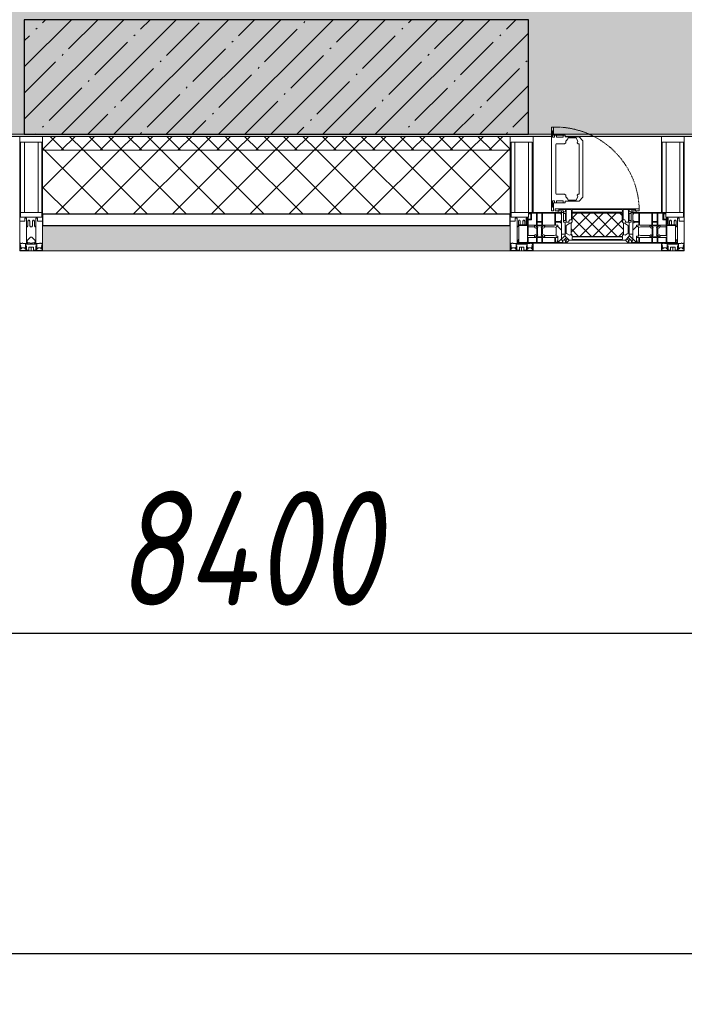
# Model space of a CAD drawing. Header units: millimetres. Extents: x -26888115 to 7466299, y -86687 to 22081.
# Tile 17 of 208: x 48018 to 49468, y -51379 to -49229. Entities that reach past the tile are written whole.
import ezdxf

# ---------------------------------------------------------------- set-up
doc = ezdxf.new("R2010")
doc.units = ezdxf.units.MM
doc.linetypes.add('-D1-02х01', pattern=[3, 2, -1])
doc.layers.get('Defpoints').update_dxf_attribs({"color": 31})
for name, color, linetype, lineweight in [('_0', 7, 'Continuous', 13), ('A-200-M_WALL', 7, 'Continuous', 5), ('A-200-M_WALL_PAT', 7, 'Continuous', 5), ('A-214-M_CURT_WALL', 7, 'Continuous', 5), ('A-215-M_CURT_PANEL', 7, 'Continuous', 5), ('A-230-M_FLOOR', 7, 'Continuous', 5), ('A-314-M_WINDOW', 7, 'Continuous', 5), ('S-280-M_COLUMN', 7, 'Continuous', 5), ('Z-060-M_DETAIL', 7, 'Continuous', 5), ('Оси', 7, 'Continuous', 5)]:
    doc.layers.add(name, color=color, linetype=linetype, lineweight=lineweight)
doc.styles.add('fl_iso paper', font='isocpeur.ttf', dxfattribs={"width": 0.8, "oblique": 10})
doc.dimstyles.new('In tre 1_100', dxfattribs={"dimscale": 100, "dimtxt": 2.5, "dimasz": 2, "dimexe": 1, "dimexo": 0.7, "dimgap": 0.6, "dimtad": 1, "dimdec": 0, "dimrnd": 5, "dimzin": 0, "dimdsep": 46, "dimtxsty": 'fl_iso paper', "dimblk": 'ARCHTICK', "dimcen": 0, "dimdle": 1, "dimadec": 0, "dimazin": 0, "dimtfac": 1, "dimtdec": 0, "dimtofl": 0, "dimtmove": 1, "dimatfit": 3, "dimldrblk": 'DOT', "dimfxl": 40, "dimtfillclr": 256, "dimtolj": 1, "dimtzin": 0, "dimarcsym": 1})

# ---------------------------------------------------------------- blocks, each defined once
blk = doc.blocks.new('_ArchTick')
at = {"color": 0, "linetype": 'ByBlock', "lineweight": 9, "const_width": 0.15}
blk.add_lwpolyline([(-0.5, -0.5), (0.5, 0.5)], dxfattribs=at)
blk = doc.blocks.new('*D257')
at = {"layer": 'Defpoints', "color": 0, "transparency": 16777216}
for p in [(35918, -51162.7), (73118, -51162.7), (73118, -51268.8)]:
    blk.add_point(p, dxfattribs=at)
at = {"layer": 'Оси', "color": 0, "lineweight": -2, "transparency": 16777216}
for p, q in [((35918, -51232.7), (35918, -51368.8)), ((73118, -51232.7), (73118, -51368.8)), ((35818, -51268.8), (73218, -51268.8))]:
    blk.add_line(p, q, dxfattribs=at)
at = {"layer": 'Оси', "color": 0, "lineweight": -2, "transparency": 16777216, "xscale": 200, "yscale": 200, "zscale": 200, "rotation": 180}
blk.add_blockref('_ArchTick', (35918, -51268.8), dxfattribs=at)
at = {"layer": 'Оси', "color": 0, "lineweight": -2, "transparency": 16777216, "xscale": 200, "yscale": 200, "zscale": 200}
blk.add_blockref('_ArchTick', (73118, -51268.8), dxfattribs=at)
at = {"layer": 'Оси', "color": 0, "transparency": 16777216, "insert": (54518, -51083.8), "char_height": 250, "attachment_point": 5, "style": 'fl_iso paper'}
blk.add_mtext('\\A1;37200', dxfattribs=at)
blk = doc.blocks.new('_DOT')
at = {"color": 0, "linetype": 'ByBlock'}
blk.add_line((-0.5, 0), (-1, 0), dxfattribs=at)
at = {"color": 0, "linetype": 'ByBlock', "const_width": 0.5}
blk.add_lwpolyline([(-0.25, 0, 1), (0.25, 0, 1)], format="xyb", close=True, dxfattribs=at)
blk = doc.blocks.new('*D260')
at = {"layer": 'Defpoints', "color": 0, "transparency": 16777216}
for p in [(44318, -50462.7), (52718, -50568.8), (52718, -51268.8)]:
    blk.add_point(p, dxfattribs=at)
at = {"layer": 'Оси', "color": 0, "lineweight": -2, "transparency": 16777216}
for p, q in [((52718, -51198.8), (52718, -50468.8)), ((44318, -50532.7), (44318, -50668.8)), ((44218, -50568.8), (52818, -50568.8))]:
    blk.add_line(p, q, dxfattribs=at)
at = {"layer": 'Оси', "color": 0, "lineweight": -2, "transparency": 16777216, "xscale": 200, "yscale": 200, "zscale": 200, "rotation": 180}
blk.add_blockref('_ArchTick', (44318, -50568.8), dxfattribs=at)
at = {"layer": 'Оси', "color": 0, "lineweight": -2, "transparency": 16777216, "xscale": 200, "yscale": 200, "zscale": 200}
blk.add_blockref('_ArchTick', (52718, -50568.8), dxfattribs=at)
at = {"layer": 'Оси', "color": 0, "transparency": 16777216, "insert": (48518, -50383.8), "char_height": 250, "attachment_point": 5, "style": 'fl_iso paper'}
blk.add_mtext('\\A1;8400', dxfattribs=at)
blk = doc.blocks.new('A_PAN_Створка - 383мм-4633665-50_AS_Plan_33_Пентхаус')
at = {"layer": 'A-314-M_WINDOW', "linetype": '-D1-02х01'}
blk.add_arc((91.4, -87.5), 183, 244.0254, 247.6265, dxfattribs=at)
blk = doc.blocks.new('A_PAN_Створка - 383мм-V24-50_AS_Plan_33_Пентхаус')
at = {"layer": 'A-215-M_CURT_PANEL'}
h = blk.add_hatch(dxfattribs=at)
h.set_pattern_fill('FP_15', color=256, style=0, pattern_type=2)
h.set_pattern_definition([(225, (13100, -754.981), (14.142136, -14.142136), []), (315, (13100, -754.981), (14.142136, 14.142136), [])])
h.paths.add_polyline_path([(-12.5, -31.8), (-54.5, -31.8), (-54.9, -34.1), (-57.2, -36.4), (-57.2, -60.8), (-54.6, -63.4), (-53.6, -82.7), (54.6, -81.8), (54.6, -63.4), (57.2, -60.8), (57.2, -36.4), (54.9, -34.1), (54.5, -31.8)])
at = {"layer": 'A-314-M_WINDOW'}
for p, q in [((-67.9, -17), (-171, -17)), ((-171, -17), (-171, -57)), ((-171, -18.5), (-153.5, -18.5)), ((-153.5, -18.5), (-152, -20)), ((-152, -20), (-152, -73.5)), ((-150.5, -17), (-150.5, -29.4)), ((-132.4, -18.6), (-150.5, -18.6)), ((-132.4, -29.4), (-132.4, -18.6)), ((-131, -18.2), (-131, -29.5)), ((-120.8, -18.2), (-131, -18.2)), ((-120.8, -18.2), (-120.8, -29.5)), ((-119.3, -18.6), (-92.5, -18.6)), ((-119.3, -29.4), (-119.3, -18.6)), ((-92.5, -18.6), (-92.5, -29.4)), ((-90.8, -18.5), (-90.8, -29.4)), ((-87.3, -18.5), (-90.8, -18.5)), ((-87.3, -20.4), (-87.3, -18.5)), ((-87.3, -20.4), (-87.3, -21.9)), ((-84.8, -20.4), (-87.3, -20.4)), ((-85.9, -18.2), (-85.9, -20.4)), ((-75.9, -18.2), (-85.9, -18.2)), ((-83.4, -20.4), (-84.8, -20.4)), ((-70, -33.8), (-83.4, -20.4)), ((-75.9, -21.5), (-75.9, -18.2)), ((-74.9, -17.9), (-74.9, -21.5)), ((-68.9, -17.9), (-74.9, -17.9)), ((-68.9, -21.5), (-68.9, -17.9)), ((67.9, -17), (-67.9, -17)), ((-61.4, -23.5), (-67.9, -17)), ((-67.9, -17), (-67.9, -23.5)), ((-67.9, -17), (67.9, -17)), ((67.9, -17), (61.4, -23.5)), ((67.9, -23.5), (67.9, -17)), ((171, -17), (67.9, -17)), ((68.9, -17.9), (74.9, -17.9)), ((68.9, -21.5), (68.9, -17.9)), ((70, -33.8), (83.4, -20.4)), ((74.9, -17.9), (74.9, -21.5)), ((75.9, -18.2), (85.9, -18.2)), ((75.9, -21.5), (75.9, -18.2)), ((83.4, -20.4), (84.8, -20.4)), ((84.8, -20.4), (87.3, -20.4)), ((85.9, -18.2), (85.9, -20.4)), ((87.3, -18.5), (90.8, -18.5)), ((87.3, -20.4), (87.3, -18.5)), ((87.3, -20.4), (87.3, -21.9)), ((90.8, -18.5), (90.8, -29.4)), ((92.5, -18.6), (92.5, -29.4)), ((119.3, -18.6), (92.5, -18.6)), ((119.3, -29.4), (119.3, -18.6)), ((120.8, -18.2), (120.8, -29.5)), ((120.8, -18.2), (131, -18.2)), ((131, -18.2), (131, -29.5)), ((132.4, -18.6), (150.5, -18.6)), ((132.4, -29.4), (132.4, -18.6)), ((150.5, -17), (150.5, -29.4)), ((153.5, -18.5), (152, -20)), ((152, -20), (152, -73.5)), ((171, -18.5), (153.5, -18.5)), ((171, -57), (171, -17)), ((-150.5, -29.4), (-132.4, -29.4)), ((-150.5, -33.6), (-150.5, -68)), ((-136.3, -33.6), (-150.5, -33.6)), ((-137.2, -31), (-135.8, -35)), ((-132.5, -31), (-137.2, -31)), ((-132.1, -36.8), (-135.8, -35)), ((-132.5, -31.9), (-133.4, -33.7)), ((-133.4, -33.7), (-130.1, -35.3)), ((-132.5, -31.9), (-132.5, -31)), ((-132.1, -49), (-132.1, -36.8)), ((-131, -29.5), (-120.8, -29.5)), ((-131, -30.9), (-131, -33)), ((-120.8, -30.9), (-131, -30.9)), ((-129.4, -34.6), (-131, -33)), ((-130.1, -35.3), (-129.4, -34.6)), ((-130.1, -35.3), (-130.1, -50.4)), ((-122.4, -34.6), (-120.8, -33)), ((-121.7, -35.3), (-122.4, -34.6)), ((-118.4, -33.7), (-121.7, -35.3)), ((-121.7, -35.3), (-121.7, -50.4)), ((-120.8, -30.9), (-120.8, -33)), ((-119.7, -36.8), (-115.9, -35)), ((-119.7, -49), (-119.7, -36.8)), ((-92.5, -29.4), (-119.3, -29.4)), ((-119.3, -31), (-114.6, -31)), ((-119.3, -31.9), (-119.3, -31)), ((-119.3, -31.9), (-118.4, -33.7)), ((-114.6, -31), (-115.9, -35)), ((-94.1, -33.5), (-115.4, -33.5)), ((-89.9, -35.1), (-94.1, -33.5)), ((-90.8, -29.4), (-85.9, -29.4)), ((-89.9, -32.5), (-89.9, -35.1)), ((-85.9, -32.5), (-89.9, -32.5)), ((-89.9, -35.1), (-89.9, -50.9)), ((-87.3, -21.9), (-85.9, -21.9)), ((-85.9, -21.9), (-85.9, -29.4)), ((-85.9, -29.4), (-85.9, -32.5)), ((-78, -84), (-78, -23.5)), ((-78, -23.5), (-67.9, -23.5)), ((-78, -36.8), (-70, -36.8)), ((-78, -45.6), (-78, -36.8)), ((-75.9, -21.5), (-75.9, -23.5)), ((-74.9, -21.5), (-75.9, -21.5)), ((-75.9, -23.5), (-73, -23.5)), ((-67.2, -29.3), (-73, -23.5)), ((-61.4, -23.5), (-70, -32.1)), ((-70, -32.1), (-70, -62.5)), ((-70, -36.8), (-70, -33.8)), ((-67.9, -21.5), (-68.9, -21.5)), ((-67.9, -21.5), (-67.9, -23.5)), ((-67.9, -23.5), (-64.6, -26.8)), ((-67.9, -23.5), (-64.6, -26.8)), ((-64.6, -26.8), (-67.2, -29.3)), ((-64.6, -26.8), (-61.4, -23.5)), ((61.4, -23.5), (-61.4, -23.5)), ((70, -32.1), (61.4, -23.5)), ((61.4, -23.5), (64.6, -26.8)), ((67.9, -23.5), (64.6, -26.8)), ((64.6, -26.8), (67.9, -23.5)), ((64.6, -26.8), (67.2, -29.3)), ((67.2, -29.3), (73, -23.5)), ((67.9, -21.5), (67.9, -23.5)), ((67.9, -21.5), (68.9, -21.5)), ((67.9, -23.5), (78, -23.5)), ((70, -62.5), (70, -32.1)), ((70, -36.8), (70, -33.8)), ((78, -36.8), (70, -36.8)), ((75.9, -23.5), (73, -23.5)), ((74.9, -21.5), (75.9, -21.5)), ((75.9, -21.5), (75.9, -23.5)), ((78, -23.5), (78, -84)), ((78, -45.6), (78, -36.8)), ((85.9, -21.9), (85.9, -29.4)), ((87.3, -21.9), (85.9, -21.9)), ((85.9, -29.4), (85.9, -32.5)), ((90.8, -29.4), (85.9, -29.4)), ((85.9, -32.5), (89.9, -32.5)), ((89.9, -32.5), (89.9, -35.1)), ((89.9, -35.1), (94.1, -33.5)), ((89.9, -35.1), (89.9, -50.9)), ((92.5, -29.4), (119.3, -29.4)), ((94.1, -33.5), (115.4, -33.5)), ((114.6, -31), (115.9, -35)), ((119.3, -31), (114.6, -31)), ((119.7, -36.8), (115.9, -35)), ((119.3, -31.9), (118.4, -33.7)), ((118.4, -33.7), (121.7, -35.3)), ((119.3, -31.9), (119.3, -31)), ((119.7, -49), (119.7, -36.8)), ((131, -29.5), (120.8, -29.5)), ((120.8, -30.9), (120.8, -33)), ((120.8, -30.9), (131, -30.9)), ((122.4, -34.6), (120.8, -33)), ((121.7, -35.3), (122.4, -34.6)), ((121.7, -35.3), (121.7, -50.4)), ((129.4, -34.6), (131, -33)), ((130.1, -35.3), (129.4, -34.6)), ((133.4, -33.7), (130.1, -35.3)), ((130.1, -35.3), (130.1, -50.4)), ((131, -30.9), (131, -33)), ((132.1, -36.8), (135.8, -35)), ((132.1, -49), (132.1, -36.8)), ((150.5, -29.4), (132.4, -29.4)), ((132.5, -31), (137.2, -31)), ((132.5, -31.9), (132.5, -31)), ((132.5, -31.9), (133.4, -33.7)), ((137.2, -31), (135.8, -35)), ((136.3, -33.6), (150.5, -33.6)), ((150.5, -33.6), (150.5, -68)), ((-171, -55.5), (-152, -55.5)), ((-171, -57), (-156, -57)), ((-153, -60), (-153, -73.5)), ((-136.4, -52.4), (-150.5, -52.4)), ((-150.5, -56.6), (-132.4, -56.6)), ((-137.2, -54.8), (-135.8, -50.8)), ((-132.5, -54.8), (-137.2, -54.8)), ((-132.1, -49), (-135.8, -50.8)), ((-133.4, -52), (-130.1, -50.4)), ((-132.5, -53.8), (-133.4, -52)), ((-132.5, -53.8), (-132.5, -54.8)), ((-132.4, -56.6), (-132.4, -82.5)), ((-129.4, -51.1), (-131, -52.7)), ((-131, -55.1), (-131, -52.7)), ((-120.8, -55.1), (-131, -55.1)), ((-131, -56.5), (-131, -62.6)), ((-131, -56.5), (-120.8, -56.5)), ((-120.8, -62.6), (-131, -62.6)), ((-130.1, -50.4), (-129.4, -51.1)), ((-121.7, -50.4), (-122.4, -51.1)), ((-122.4, -51.1), (-120.8, -52.7)), ((-118.4, -52), (-121.7, -50.4)), ((-120.8, -55.1), (-120.8, -52.7)), ((-120.8, -56.5), (-120.8, -62.6)), ((-119.7, -49), (-115.9, -50.8)), ((-119.3, -53.8), (-118.4, -52)), ((-119.3, -53.8), (-119.3, -54.8)), ((-119.3, -54.8), (-114.6, -54.8)), ((-119.3, -56.6), (-119.3, -82.5)), ((-92.5, -56.6), (-119.3, -56.6)), ((-114.6, -54.8), (-115.9, -50.8)), ((-94.1, -52.5), (-115.3, -52.5)), ((-89.9, -50.9), (-94.1, -52.5)), ((-92.5, -56.6), (-92.5, -82.5)), ((-90.8, -56.6), (-85.9, -56.6)), ((-90.8, -62.7), (-90.8, -56.6)), ((-80.4, -62.7), (-90.8, -62.7)), ((-89.9, -52.2), (-89.9, -50.9)), ((-89.9, -52.2), (-88.6, -53.5)), ((-85.9, -53.5), (-88.6, -53.5)), ((-85.9, -53.5), (-78, -45.6)), ((-85.9, -56.6), (-85.9, -53.5)), ((-80.4, -61.1), (-80.4, -62.7)), ((-78, -61.1), (-80.4, -61.1)), ((-78, -66.1), (-78, -61.1)), ((-70, -62.5), (-73.9, -62.5)), ((-73.9, -62.5), (-73.9, -87.5)), ((73.9, -62.5), (70, -62.5)), ((73.9, -87.5), (73.9, -62.5)), ((85.9, -53.5), (78, -45.6)), ((78, -61.1), (80.4, -61.1)), ((78, -66.1), (78, -61.1)), ((80.4, -61.1), (80.4, -62.7)), ((80.4, -62.7), (90.8, -62.7)), ((85.9, -53.5), (88.6, -53.5)), ((85.9, -56.6), (85.9, -53.5)), ((90.8, -56.6), (85.9, -56.6)), ((89.9, -52.2), (88.6, -53.5)), ((89.9, -50.9), (94.1, -52.5)), ((89.9, -52.2), (89.9, -50.9)), ((90.8, -62.7), (90.8, -56.6)), ((92.5, -56.6), (119.3, -56.6)), ((92.5, -56.6), (92.5, -82.5)), ((94.1, -52.5), (115.3, -52.5)), ((114.6, -54.8), (115.9, -50.8)), ((119.3, -54.8), (114.6, -54.8)), ((119.7, -49), (115.9, -50.8)), ((118.4, -52), (121.7, -50.4)), ((119.3, -53.8), (118.4, -52)), ((119.3, -53.8), (119.3, -54.8)), ((119.3, -56.6), (119.3, -82.5)), ((122.4, -51.1), (120.8, -52.7)), ((120.8, -55.1), (120.8, -52.7)), ((120.8, -55.1), (131, -55.1)), ((120.8, -56.5), (120.8, -62.6)), ((131, -56.5), (120.8, -56.5)), ((120.8, -62.6), (131, -62.6)), ((121.7, -50.4), (122.4, -51.1)), ((130.1, -50.4), (129.4, -51.1)), ((129.4, -51.1), (131, -52.7)), ((133.4, -52), (130.1, -50.4)), ((131, -55.1), (131, -52.7)), ((131, -56.5), (131, -62.6)), ((132.1, -49), (135.8, -50.8)), ((150.5, -56.6), (132.4, -56.6)), ((132.4, -56.6), (132.4, -82.5)), ((132.5, -53.8), (133.4, -52)), ((132.5, -53.8), (132.5, -54.8)), ((132.5, -54.8), (137.2, -54.8)), ((137.2, -54.8), (135.8, -50.8)), ((136.4, -52.4), (150.5, -52.4)), ((171, -55.5), (152, -55.5)), ((153, -73.5), (153, -60)), ((156, -57), (171, -57)), ((-153, -73.5), (-150, -73.5)), ((-150.5, -68), (-143.5, -68)), ((-150.5, -69.5), (-150.5, -73.5)), ((-145, -69.5), (-150.5, -69.5)), ((-150, -73.5), (-150, -84)), ((-150, -84), (-78, -84)), ((-148.5, -81), (-148.5, -82.5)), ((-143.5, -81), (-148.5, -81)), ((-148.5, -82.5), (-132.4, -82.5)), ((-145, -69.5), (-145, -79.5)), ((-143.5, -68), (-143.5, -81)), ((-131, -64.6), (-120.8, -64.6)), ((-131, -82.5), (-131, -64.6)), ((-131, -82.5), (-120.8, -82.5)), ((-120.8, -82.5), (-120.8, -64.6)), ((-119.3, -82.5), (-92.5, -82.5)), ((-90.8, -64.6), (-90.8, -82.5)), ((-80.1, -64.6), (-90.8, -64.6)), ((-90.8, -82.5), (-79.5, -82.5)), ((-78, -84), (-85, -84)), ((-85, -84), (-85, -87.5)), ((-80.1, -66.1), (-80.1, -64.6)), ((-78, -66.1), (-80.1, -66.1)), ((-79.5, -80.6), (-78, -80.6)), ((-79.5, -82.5), (-79.5, -80.6)), ((-78, -87.5), (-78, -84)), ((-78, -84), (-73.9, -84)), ((73.9, -84), (78, -84)), ((78, -66.1), (80.1, -66.1)), ((79.5, -80.6), (78, -80.6)), ((78, -87.5), (78, -84)), ((78, -84), (85, -84)), ((78, -84), (150, -84)), ((79.5, -82.5), (79.5, -80.6)), ((90.8, -82.5), (79.5, -82.5)), ((80.1, -64.6), (90.8, -64.6)), ((80.1, -66.1), (80.1, -64.6)), ((85, -84), (85, -87.5)), ((90.8, -64.6), (90.8, -82.5)), ((119.3, -82.5), (92.5, -82.5)), ((120.8, -82.5), (120.8, -64.6)), ((131, -64.6), (120.8, -64.6)), ((131, -82.5), (120.8, -82.5)), ((131, -82.5), (131, -64.6)), ((148.5, -82.5), (132.4, -82.5)), ((143.5, -68), (143.5, -81)), ((150.5, -68), (143.5, -68)), ((143.5, -81), (148.5, -81)), ((145, -69.5), (150.5, -69.5)), ((145, -69.5), (145, -79.5)), ((148.5, -81), (148.5, -82.5)), ((150, -84), (150, -73.5)), ((150, -73.5), (153, -73.5)), ((150.5, -69.5), (150.5, -73.5)), ((-73.9, -87.5), (-91.5, -87.5)), ((-91.5, -87.5), (-91.5, -92)), ((-91.5, -92), (91.5, -92)), ((-85, -87.5), (-78, -87.5)), ((91.5, -87.5), (73.9, -87.5)), ((85, -87.5), (78, -87.5)), ((91.5, -92), (91.5, -87.5))]:
    blk.add_line(p, q, dxfattribs=at)
for centre, start, end in [((-156, -60), 0, 90), ((156, -60), 90, 180)]:
    blk.add_arc(centre, 3, start, end, dxfattribs=at)
at = {"layer": 'A-314-M_WINDOW', "linetype": '-D1-02х01'}
blk.add_arc((91.4, -87.5), 183, 181.4091, 271.1445, dxfattribs=at)
at = {"layer": 'Z-060-M_DETAIL'}
for p, q in [((-70, -32.1), (-61.4, -23.5)), ((-70, -62.5), (-70, -32.1)), ((-67.8, -38.3), (-65.7, -37.4)), ((-67.8, -55.7), (-67.8, -38.3)), ((-65.7, -37.4), (-60.8, -34.7)), ((61.4, -23.5), (-61.4, -23.5)), ((-60.8, -34.7), (-57.3, -35.9)), ((-55.2, -33.8), (-57.3, -35.9)), ((-54.9, -34.1), (-57.2, -36.4)), ((-57.2, -36.4), (-57.2, -60.8)), ((-55.2, -33.8), (-54.8, -31.5)), ((-54.9, -25.8), (-53.9, -24.8)), ((-54.9, -29.5), (-54.9, -25.8)), ((-53.9, -30.5), (-54.9, -29.5)), ((-54.5, -31.8), (-54.9, -34.1)), ((0, -31.5), (-54.8, -31.5)), ((54.5, -31.8), (-54.5, -31.8)), ((-53.9, -24.8), (53.9, -24.8)), ((53.9, -30.5), (-53.9, -30.5)), ((0, -31.5), (54.8, -31.5)), ((54.9, -25.8), (53.9, -24.8)), ((53.9, -30.5), (54.9, -29.5)), ((54.9, -34.1), (54.5, -31.8)), ((55.2, -33.8), (54.8, -31.5)), ((54.9, -29.5), (54.9, -25.8)), ((57.2, -36.4), (54.9, -34.1)), ((55.2, -33.8), (57.3, -35.9)), ((57.2, -60.8), (57.2, -36.4)), ((60.8, -34.7), (57.3, -35.9)), ((65.7, -37.4), (60.8, -34.7)), ((70, -32.1), (61.4, -23.5)), ((67.8, -38.3), (65.7, -37.4)), ((67.8, -55.7), (67.8, -38.3)), ((70, -62.5), (70, -32.1)), ((-73.9, -62.5), (-70, -62.5)), ((-73.9, -87.5), (-73.9, -62.5)), ((-61.7, -62.5), (-67.9, -62.5)), ((-67.9, -62.5), (-67.9, -89.3)), ((-66, -56.5), (-67.8, -55.7)), ((-66, -56.5), (-62, -59.1)), ((-62, -59.1), (-60.7, -61)), ((-61.7, -64.9), (-61.7, -62.5)), ((-60.7, -61), (-57.4, -61)), ((-57.4, -61), (-54.9, -63.5)), ((-57.2, -60.8), (-54.6, -63.4)), ((-54.9, -63.5), (-54.9, -81.9)), ((-54.6, -63.4), (-54.6, -81.8)), ((54.6, -63.4), (57.2, -60.8)), ((54.6, -81.8), (54.6, -63.4)), ((57.4, -61), (54.9, -63.5)), ((54.9, -63.5), (54.9, -81.9)), ((60.7, -61), (57.4, -61)), ((62, -59.1), (60.7, -61)), ((61.7, -62.5), (67.9, -62.5)), ((61.7, -64.9), (61.7, -62.5)), ((66, -56.5), (62, -59.1)), ((66, -56.5), (67.8, -55.7)), ((67.9, -62.5), (67.9, -89.3)), ((73.9, -62.5), (70, -62.5)), ((73.9, -87.5), (73.9, -62.5)), ((-69.4, -66.5), (-73.9, -66.5)), ((-73.9, -81.5), (-69.4, -81.5)), ((-69.4, -85.5), (-73.9, -85.5)), ((-69.4, -81.5), (-69.4, -66.5)), ((-69.4, -90.3), (-69.4, -85.5)), ((-60.1, -67.7), (-61.7, -64.9)), ((-56.4, -67.7), (-60.1, -67.7)), ((-56.4, -89.4), (-56.4, -67.7)), ((-54.9, -81.9), (-53.8, -83)), ((-54.9, -85.6), (-53.9, -84.6)), ((-54.9, -89.3), (-54.9, -85.6)), ((-54.6, -81.8), (-53.6, -82.7)), ((-53.9, -84.6), (53.9, -84.6)), ((53.8, -83), (-53.8, -83)), ((-53.6, -82.7), (53.6, -82.7)), ((53.6, -82.7), (54.6, -81.8)), ((54.9, -81.9), (53.8, -83)), ((54.9, -85.6), (53.9, -84.6)), ((54.9, -89.3), (54.9, -85.6)), ((56.4, -67.7), (60.1, -67.7)), ((56.4, -89.4), (56.4, -67.7)), ((60.1, -67.7), (61.7, -64.9)), ((69.4, -66.5), (73.9, -66.5)), ((69.4, -81.5), (69.4, -66.5)), ((73.9, -81.5), (69.4, -81.5)), ((69.4, -85.5), (73.9, -85.5)), ((69.4, -90.3), (69.4, -85.5)), ((-91.5, -87.5), (-73.9, -87.5)), ((-91.5, -92), (-91.5, -87.5)), ((-91.5, -92), (91.5, -92)), ((-83.4, -90.3), (-83.4, -87.5)), ((-83.4, -90.3), (-69.4, -90.3)), ((-67.9, -89.3), (-66.9, -90.3)), ((-66.9, -90.3), (-57.4, -90.3)), ((-57.4, -90.3), (-56.4, -89.4)), ((-53.9, -90.3), (-54.9, -89.3)), ((53.9, -90.3), (-53.9, -90.3)), ((53.9, -90.3), (54.9, -89.3)), ((57.4, -90.3), (56.4, -89.4)), ((66.9, -90.3), (57.4, -90.3)), ((67.9, -89.3), (66.9, -90.3)), ((83.4, -90.3), (69.4, -90.3)), ((91.5, -87.5), (73.9, -87.5)), ((83.4, -90.3), (83.4, -87.5)), ((91.5, -92), (91.5, -87.5))]:
    blk.add_line(p, q, dxfattribs=at)
at = {"layer": 'Z-060-M_DETAIL', "color": 9, "true_color": 0xc8c8c8}
for p, q in [((70.1, -105.1), (70.1, -109)), ((95.1, -105.1), (70.1, -105.1)), ((74.1, -109.6), (74.1, -105.1)), ((89.1, -105.1), (89.1, -109.6)), ((93.1, -109.6), (93.1, -105.1)), ((95.1, -87.5), (95.1, -105.1)), ((99.6, -87.5), (95.1, -87.5)), ((97.9, -95.6), (95.1, -95.6)), ((97.9, -95.6), (97.9, -109.6)), ((99.6, -270.5), (99.6, -87.5)), ((39.7, -109), (31.1, -117.6)), ((31.1, -117.6), (31.1, -240.4)), ((41.4, -123.8), (39.1, -124.2)), ((39.1, -179), (39.1, -124.2)), ((70.1, -109), (39.7, -109)), ((41.4, -123.8), (43.5, -121.7)), ((45, -113.3), (42.3, -118.2)), ((42.3, -118.2), (43.5, -121.7)), ((45.9, -111.2), (45, -113.3)), ((63.3, -111.2), (45.9, -111.2)), ((64.1, -113), (63.3, -111.2)), ((64.1, -113), (66.7, -117)), ((66.7, -117), (68.6, -118.3)), ((68.6, -118.3), (68.6, -121.6)), ((68.6, -121.6), (71.1, -124.1)), ((71.1, -124.1), (89.5, -124.1)), ((89.1, -109.6), (74.1, -109.6)), ((89.5, -124.1), (90.6, -125.2)), ((90.6, -125.2), (90.6, -232.8)), ((97.9, -109.6), (93.1, -109.6)), ((39.1, -179), (39.1, -233.8)), ((41.4, -234.2), (39.1, -233.8)), ((41.4, -234.2), (43.5, -236.3)), ((42.3, -239.8), (43.5, -236.3)), ((68.6, -236.4), (71.1, -233.9)), ((68.6, -239.7), (68.6, -236.4)), ((71.1, -233.9), (89.5, -233.9)), ((89.5, -233.9), (90.6, -232.8)), ((39.7, -249), (31.1, -240.4)), ((70.1, -249), (39.7, -249)), ((45, -244.7), (42.3, -239.8)), ((45.9, -246.8), (45, -244.7)), ((63.3, -246.8), (45.9, -246.8)), ((64.1, -245), (63.3, -246.8)), ((64.1, -245), (66.7, -241)), ((66.7, -241), (68.6, -239.7)), ((70.1, -252.9), (70.1, -249)), ((95.1, -252.9), (70.1, -252.9)), ((74.1, -248.4), (74.1, -252.9)), ((89.1, -248.4), (74.1, -248.4)), ((89.1, -252.9), (89.1, -248.4)), ((93.1, -248.4), (93.1, -252.9)), ((97.9, -248.4), (93.1, -248.4)), ((95.1, -270.5), (95.1, -252.9)), ((97.9, -262.4), (97.9, -248.4)), ((97.9, -262.4), (95.1, -262.4)), ((99.6, -270.5), (95.1, -270.5))]:
    blk.add_line(p, q, dxfattribs=at)
blk = doc.blocks.new('Rectangular Mullion - 50Wx250H-2623690-50_AS_Plan_33_Пентхаус')
at = {"layer": 'Z-060-M_DETAIL'}
for p, q in [((-25, 65.2), (-25, 250)), ((-25, 250), (0, 250)), ((-23, 237.3), (0, 237.3)), ((-23, 237.3), (-23, 73.6)), ((-14.9, 84), (-14.9, 237.3)), ((25, 250), (0, 250)), ((23, 237.3), (0, 237.3)), ((14.9, 84), (14.9, 237.3)), ((23, 237.3), (23, 84)), ((25, 84), (25, 250)), ((-14, 65.2), (-25, 65.2)), ((0, 84), (-23, 84)), ((-0.5, 73.6), (-23, 73.6)), ((-14, 71.3), (-14, 65.2)), ((-10, 71.3), (-14, 71.3)), ((-10, 53), (-10, 71.3)), ((-7, 65.2), (-5.9, 67.3)), ((-7, 65.2), (-7, 54.7)), ((-4.1, 67.3), (-5.9, 67.3)), ((-4.1, 67.3), (-2.9, 65.1)), ((-2.9, 65.1), (-2.9, 57)), ((0, 84), (15, 84)), ((0.5, 73.6), (15, 73.6)), ((4.1, 67.3), (2.9, 65.1)), ((2.9, 65.1), (2.9, 57)), ((4.1, 67.3), (5.9, 67.3)), ((7, 65.2), (5.9, 67.3)), ((7, 65.2), (7, 57)), ((10, 71.3), (12, 71.3)), ((10, 57.4), (10, 71.3)), ((-8.7, 53), (-10, 53)), ((-10, 53), (-10, 17)), ((-8.7, 53), (-7, 54.7)), ((-8.5, 23), (-6, 25.5)), ((-8.5, 18.5), (-8.5, 23)), ((-23.8, 14.6), (-25, 14.2)), ((-25, 0), (-25, 14.2)), ((-22.3, 17), (-23.8, 17)), ((-23.8, 17), (-23.8, 14.6)), ((-22.5, 10.6), (-23.8, 14.6)), ((-22.5, 10.6), (-23.7, 9.9)), ((-23.7, 1.3), (-23.7, 9.9)), ((-23.7, 1.3), (-11.8, 1.3)), ((-23.2, 10.2), (-22.5, 8)), ((-22.5, 8), (-22.5, 4.5)), ((-21.3, 4.5), (-22.5, 4.5)), ((-22.3, 17), (-22.3, 16)), ((-22.3, 16), (-21.3, 16)), ((-19, 17.6), (-21.3, 16)), ((-21.3, 4.5), (-21.3, 6.5)), ((-21.3, 6.5), (-14.2, 6.5)), ((-18.4, 16.6), (-19, 17.6)), ((-7.4, 16.6), (-18.4, 16.6)), ((-14.2, 6.5), (-14.2, 4.5)), ((-13.2, 4.5), (-14.2, 4.5)), ((-13.2, 4.5), (-12.2, 7.2)), ((-12.7, 7.6), (-11.3, 11.4)), ((-12.7, 7.6), (-11.8, 6.9)), ((-12.2, 9), (-12.2, 14.8)), ((-12.2, 14.8), (0, 14.8)), ((-11.8, 1.3), (-11.8, 6.9)), ((-10.5, 11.2), (-11.3, 11.4)), ((-10.5, 1.5), (-10.5, 11.2)), ((-4.8, 1.5), (-10.5, 1.5)), ((-10, 17), (-7.5, 17)), ((-7.5, 18.5), (-8.5, 18.5)), ((-7.5, 17), (-7.5, 18.5)), ((-7.4, 18), (-7.4, 16.6)), ((-6, 18), (-7.4, 18)), ((0, 8), (-4.8, 8)), ((-4.8, 1.5), (-4.8, 8)), ((-2.6, 16.8), (0, 16.8)), ((2.6, 16.8), (0, 16.8)), ((0, 14.8), (0, 16.8)), ((0, 14.8), (0, 16.8)), ((12.2, 14.8), (0, 14.8)), ((0, 0), (0, 8)), ((0, 8), (4.8, 8)), ((0, 0), (0, 8)), ((4.8, 1.5), (4.8, 8)), ((4.8, 1.5), (10.5, 1.5)), ((7.4, 16.6), (18.4, 16.6)), ((10.5, 11.2), (11.3, 11.4)), ((10.5, 1.5), (10.5, 11.2)), ((12.7, 7.6), (11.3, 11.4)), ((12.7, 7.6), (11.8, 6.9)), ((11.8, 1.3), (11.8, 6.9)), ((23.7, 1.3), (11.8, 1.3)), ((12.2, 9), (12.2, 14.8)), ((13.2, 4.5), (12.2, 7.2)), ((13.2, 4.5), (14.2, 4.5)), ((21.3, 6.5), (14.2, 6.5)), ((14.2, 6.5), (14.2, 4.5)), ((19.9, 17), (21.3, 16)), ((22.3, 16), (21.3, 16)), ((21.3, 4.5), (21.3, 6.5)), ((21.3, 4.5), (22.5, 4.5)), ((22.3, 17), (22.3, 16)), ((22.5, 10.6), (23.8, 14.6)), ((22.5, 10.6), (23.7, 9.9)), ((23.2, 10.2), (22.5, 8)), ((22.5, 8), (22.5, 4.5)), ((23.7, 1.3), (23.7, 9.9)), ((23.8, 17), (23.8, 14.6)), ((23.8, 14.6), (25, 14.2)), ((25, 0), (25, 14.2)), ((-25, 0), (0, 0)), ((25, 0), (0, 0))]:
    blk.add_line(p, q, dxfattribs=at)
for centre, start, end in [((-0.5, 73.1), 360, 90), ((0.5, 73.1), 90, 180)]:
    blk.add_arc(centre, 0.5, start, end, dxfattribs=at)
blk = doc.blocks.new('Rectangular Mullion - R_StandardFrame_50Wx250H-4298508-50_AS_Plan_33_Пентхаус')
at = {"layer": 'A-214-M_CURT_WALL', "lineweight": 9}
for p, q in [((-25, -250), (-25, 0)), ((-25, 0), (25, 0)), ((25, 0), (25, -17)), ((25, -84), (25, -250)), ((25, -250), (-25, -250))]:
    blk.add_line(p, q, dxfattribs=at)
blk = doc.blocks.new('Rectangular Mullion - R_StandardFrame_50Wx250H-3735723-50_AS_Plan_33_Пентхаус')
at = {"layer": 'A-214-M_CURT_WALL'}
blk.add_line((21140, -505), (19490, -505), dxfattribs=at)
blk = doc.blocks.new('Rectangular Mullion - 50Wx250H-V7-50_AS_Plan_33_Пентхаус')
at = {"layer": 'Z-060-M_DETAIL'}
for p, q in [((-25, 84), (-25, 250)), ((-25, 250), (0, 250)), ((-23, 237.3), (0, 237.3)), ((-23, 237.3), (-23, 84)), ((-14.9, 84), (-14.9, 237.3)), ((25, 250), (0, 250)), ((23, 237.3), (0, 237.3)), ((14.9, 84), (14.9, 237.3)), ((23, 237.3), (23, 73.6)), ((25, 65.2), (25, 250)), ((0, 84), (-15, 84)), ((-0.5, 73.6), (-15, 73.6)), ((-10, 71.3), (-12, 71.3)), ((-10, 57.4), (-10, 71.3)), ((-7, 65.2), (-5.9, 67.3)), ((-7, 65.2), (-7, 57)), ((-4.1, 67.3), (-5.9, 67.3)), ((-4.1, 67.3), (-2.9, 65.1)), ((-2.9, 65.1), (-2.9, 57)), ((0, 84), (23, 84)), ((0.5, 73.6), (23, 73.6)), ((4.1, 67.3), (2.9, 65.1)), ((2.9, 65.1), (2.9, 57)), ((4.1, 67.3), (5.9, 67.3)), ((7, 65.2), (5.9, 67.3)), ((7, 65.2), (7, 54.7)), ((10, 71.3), (14, 71.3)), ((10, 53), (10, 71.3)), ((14, 71.3), (14, 65.2)), ((14, 65.2), (25, 65.2)), ((8.7, 53), (7, 54.7)), ((8.7, 53), (10, 53)), ((10, 53), (10, 17)), ((8.5, 23), (6, 25.5)), ((8.5, 18.5), (8.5, 23)), ((-23.8, 14.6), (-25, 14.2)), ((-25, 0), (-25, 14.2)), ((-23.8, 17), (-23.8, 14.6)), ((-22.5, 10.6), (-23.8, 14.6)), ((-22.5, 10.6), (-23.7, 9.9)), ((-23.7, 1.3), (-23.7, 9.9)), ((-23.7, 1.3), (-11.8, 1.3)), ((-23.2, 10.2), (-22.5, 8)), ((-22.5, 8), (-22.5, 4.5)), ((-21.3, 4.5), (-22.5, 4.5)), ((-22.3, 17), (-22.3, 16)), ((-22.3, 16), (-21.3, 16)), ((-19.9, 17), (-21.3, 16)), ((-21.3, 4.5), (-21.3, 6.5)), ((-21.3, 6.5), (-14.2, 6.5)), ((-7.4, 16.6), (-18.4, 16.6)), ((-14.2, 6.5), (-14.2, 4.5)), ((-13.2, 4.5), (-14.2, 4.5)), ((-13.2, 4.5), (-12.2, 7.2)), ((-12.7, 7.6), (-11.3, 11.4)), ((-12.7, 7.6), (-11.8, 6.9)), ((-12.2, 9), (-12.2, 14.8)), ((-12.2, 14.8), (0, 14.8)), ((-11.8, 1.3), (-11.8, 6.9)), ((-10.5, 11.2), (-11.3, 11.4)), ((-10.5, 1.5), (-10.5, 11.2)), ((-4.8, 1.5), (-10.5, 1.5)), ((0, 8), (-4.8, 8)), ((-4.8, 1.5), (-4.8, 8)), ((-2.6, 16.8), (0, 16.8)), ((2.6, 16.8), (0, 16.8)), ((0, 14.8), (0, 16.8)), ((0, 14.8), (0, 16.8)), ((12.2, 14.8), (0, 14.8)), ((0, 0), (0, 8)), ((0, 8), (4.8, 8)), ((0, 0), (0, 8)), ((4.8, 1.5), (4.8, 8)), ((4.8, 1.5), (10.5, 1.5)), ((6, 18), (7.4, 18)), ((7.4, 18), (7.4, 16.6)), ((7.4, 16.6), (18.4, 16.6)), ((7.5, 18.5), (8.5, 18.5)), ((7.5, 17), (7.5, 18.5)), ((10, 17), (7.5, 17)), ((10.5, 11.2), (11.3, 11.4)), ((10.5, 1.5), (10.5, 11.2)), ((12.7, 7.6), (11.3, 11.4)), ((12.7, 7.6), (11.8, 6.9)), ((11.8, 1.3), (11.8, 6.9)), ((23.7, 1.3), (11.8, 1.3)), ((12.2, 9), (12.2, 14.8)), ((13.2, 4.5), (12.2, 7.2)), ((13.2, 4.5), (14.2, 4.5)), ((21.3, 6.5), (14.2, 6.5)), ((14.2, 6.5), (14.2, 4.5)), ((18.4, 16.6), (19, 17.6)), ((19, 17.6), (21.3, 16)), ((22.3, 16), (21.3, 16)), ((21.3, 4.5), (21.3, 6.5)), ((21.3, 4.5), (22.5, 4.5)), ((22.3, 17), (22.3, 16)), ((22.3, 17), (23.8, 17)), ((22.5, 10.6), (23.8, 14.6)), ((22.5, 10.6), (23.7, 9.9)), ((23.2, 10.2), (22.5, 8)), ((22.5, 8), (22.5, 4.5)), ((23.7, 1.3), (23.7, 9.9)), ((23.8, 17), (23.8, 14.6)), ((23.8, 14.6), (25, 14.2)), ((25, 0), (25, 14.2)), ((-25, 0), (0, 0)), ((25, 0), (0, 0))]:
    blk.add_line(p, q, dxfattribs=at)
for centre, start, end in [((-0.5, 73.1), 360, 90), ((0.5, 73.1), 90, 180)]:
    blk.add_arc(centre, 0.5, start, end, dxfattribs=at)
blk = doc.blocks.new('Rectangular Mullion - R_StandardFrame_50Wx250H-V8-50_AS_Plan_33_Пентхаус')
at = {"layer": 'A-214-M_CURT_WALL', "lineweight": 9}
for p, q in [((-25, -17), (-25, 0)), ((-25, 0), (25, 0)), ((25, 0), (25, -250)), ((-25, -250), (-25, -84)), ((25, -250), (-25, -250))]:
    blk.add_line(p, q, dxfattribs=at)
blk = doc.blocks.new('Rectangular Mullion - 50Wx250H-V9-50_AS_Plan_33_Пентхаус')
at = {"layer": 'Z-060-M_DETAIL'}
for p, q in [((-25, 65.2), (-25, 250)), ((-25, 250), (0, 250)), ((-23, 237.3), (0, 237.3)), ((-23, 237.3), (-23, 73.6)), ((-14.9, 84), (-14.9, 237.3)), ((25, 250), (0, 250)), ((23, 237.3), (0, 237.3)), ((14.9, 84), (14.9, 237.3)), ((23, 237.3), (23, 73.6)), ((25, 65.2), (25, 250)), ((-14, 65.2), (-25, 65.2)), ((0, 84), (-23, 84)), ((-0.5, 73.6), (-23, 73.6)), ((-14, 71.3), (-14, 65.2)), ((-10, 71.3), (-14, 71.3)), ((-10, 53), (-10, 71.3)), ((-7, 65.2), (-5.9, 67.3)), ((-7, 65.2), (-7, 54.7)), ((-4.1, 67.3), (-5.9, 67.3)), ((-4.1, 67.3), (-2.9, 65.1)), ((-2.9, 65.1), (-2.9, 54.6)), ((0, 84), (23, 84)), ((0.5, 73.6), (23, 73.6)), ((4.1, 67.3), (2.9, 65.1)), ((2.9, 65.1), (2.9, 54.6)), ((4.1, 67.3), (5.9, 67.3)), ((7, 65.2), (5.9, 67.3)), ((7, 65.2), (7, 54.7)), ((10, 71.3), (14, 71.3)), ((10, 53), (10, 71.3)), ((14, 71.3), (14, 65.2)), ((14, 65.2), (25, 65.2)), ((-8.7, 53), (-10, 53)), ((-10, 53), (-10, 17)), ((-8.7, 53), (-7, 54.7)), ((-1.3, 53), (-2.9, 54.6)), ((0, 53), (-1.3, 53)), ((0, 53), (1.3, 53)), ((1.3, 53), (2.9, 54.6)), ((8.7, 53), (7, 54.7)), ((8.7, 53), (10, 53)), ((10, 53), (10, 17)), ((-8.5, 23), (-1.5, 30)), ((-8.5, 18.5), (-8.5, 23)), ((-1.5, 30), (0, 30)), ((1.5, 30), (0, 30)), ((8.5, 23), (1.5, 30)), ((8.5, 18.5), (8.5, 23)), ((-23.8, 14.6), (-25, 14.2)), ((-25, 0), (-25, 14.2)), ((-22.3, 17), (-23.8, 17)), ((-23.8, 17), (-23.8, 14.6)), ((-22.5, 10.6), (-23.8, 14.6)), ((-22.5, 10.6), (-23.7, 9.9)), ((-23.7, 1.3), (-23.7, 9.9)), ((-23.7, 1.3), (-11.8, 1.3)), ((-23.2, 10.2), (-22.5, 8)), ((-22.5, 8), (-22.5, 4.5)), ((-21.3, 4.5), (-22.5, 4.5)), ((-22.3, 17), (-22.3, 16)), ((-22.3, 16), (-21.3, 16)), ((-19, 17.6), (-21.3, 16)), ((-21.3, 4.5), (-21.3, 6.5)), ((-21.3, 6.5), (-14.2, 6.5)), ((-18.4, 16.6), (-19, 17.6)), ((-7.4, 16.6), (-18.4, 16.6)), ((-14.2, 6.5), (-14.2, 4.5)), ((-13.2, 4.5), (-14.2, 4.5)), ((-13.2, 4.5), (-12.2, 7.2)), ((-12.7, 7.6), (-11.3, 11.4)), ((-12.7, 7.6), (-11.8, 6.9)), ((-12.2, 9), (-12.2, 14.8)), ((-12.2, 14.8), (0, 14.8)), ((-11.8, 1.3), (-11.8, 6.9)), ((-10.5, 11.2), (-11.3, 11.4)), ((-10.5, 1.5), (-10.5, 11.2)), ((-4.8, 1.5), (-10.5, 1.5)), ((-10, 17), (-7.5, 17)), ((-7.5, 18.5), (-8.5, 18.5)), ((-7.5, 17), (-7.5, 18.5)), ((-7.4, 18), (-7.4, 16.6)), ((-2.6, 18), (-7.4, 18)), ((0, 8), (-4.8, 8)), ((-4.8, 1.5), (-4.8, 8)), ((-2.6, 18), (-2.6, 16.8)), ((-2.6, 16.8), (0, 16.8)), ((2.6, 16.8), (0, 16.8)), ((0, 14.8), (0, 16.8)), ((0, 14.8), (0, 16.8)), ((12.2, 14.8), (0, 14.8)), ((0, 0), (0, 8)), ((0, 8), (4.8, 8)), ((0, 0), (0, 8)), ((2.6, 18), (2.6, 16.8)), ((2.6, 18), (7.4, 18)), ((4.8, 1.5), (4.8, 8)), ((4.8, 1.5), (10.5, 1.5)), ((7.4, 18), (7.4, 16.6)), ((7.4, 16.6), (18.4, 16.6)), ((7.5, 18.5), (8.5, 18.5)), ((7.5, 17), (7.5, 18.5)), ((10, 17), (7.5, 17)), ((10.5, 11.2), (11.3, 11.4)), ((10.5, 1.5), (10.5, 11.2)), ((12.7, 7.6), (11.3, 11.4)), ((12.7, 7.6), (11.8, 6.9)), ((11.8, 1.3), (11.8, 6.9)), ((23.7, 1.3), (11.8, 1.3)), ((12.2, 9), (12.2, 14.8)), ((13.2, 4.5), (12.2, 7.2)), ((13.2, 4.5), (14.2, 4.5)), ((21.3, 6.5), (14.2, 6.5)), ((14.2, 6.5), (14.2, 4.5)), ((18.4, 16.6), (19, 17.6)), ((19, 17.6), (21.3, 16)), ((22.3, 16), (21.3, 16)), ((21.3, 4.5), (21.3, 6.5)), ((21.3, 4.5), (22.5, 4.5)), ((22.3, 17), (22.3, 16)), ((22.3, 17), (23.8, 17)), ((22.5, 10.6), (23.8, 14.6)), ((22.5, 10.6), (23.7, 9.9)), ((23.2, 10.2), (22.5, 8)), ((22.5, 8), (22.5, 4.5)), ((23.7, 1.3), (23.7, 9.9)), ((23.8, 17), (23.8, 14.6)), ((23.8, 14.6), (25, 14.2)), ((25, 0), (25, 14.2)), ((-25, 0), (0, 0)), ((25, 0), (0, 0))]:
    blk.add_line(p, q, dxfattribs=at)
for centre, start, end in [((-0.5, 73.1), 360, 90), ((0.5, 73.1), 90, 180)]:
    blk.add_arc(centre, 0.5, start, end, dxfattribs=at)
blk = doc.blocks.new('Rectangular Mullion - R_StandardFrame_50Wx250H-4298506-50_AS_Plan_33_Пентхаус')
at = {"layer": 'A-214-M_CURT_WALL', "lineweight": 9}
for p, q in [((-25, -250), (-25, 0)), ((-25, 0), (25, 0)), ((25, 0), (25, -250)), ((25, -250), (-25, -250))]:
    blk.add_line(p, q, dxfattribs=at)
blk = doc.blocks.new('Rectangular Mullion - R_StandardFrame_50Wx250H-3725450-50_AS_Plan_33_Пентхаус')
at = {"layer": 'A-214-M_CURT_WALL'}
for p, q in [((22260, -505), (22300.4, -505)), ((22329.9, -505), (22540, -505)), ((22260, -755), (22540, -755))]:
    blk.add_line(p, q, dxfattribs=at)
blk = doc.blocks.new('RST_AR_KMN_R22_B1_FCD_rvt-1-50_AS_Plan_33_Пентхаус')
at = {"layer": 'A-200-M_WALL_PAT'}
h = blk.add_hatch(dxfattribs=at)
h.set_pattern_fill('FP_7', color=256, style=0, pattern_type=2)
h.set_pattern_definition([(45, (0, 0), (-21.2132, 21.2132), []), (135, (0, 0), (-21.2132, -21.2132), [])])
h.paths.add_polyline_path([(12556.2, -535), (12910, -535), (12910, -505), (11890, -505), (11890, -535), (11999.8, -535)])
h = blk.add_hatch(dxfattribs=at)
h.set_pattern_fill('FP_8', color=256, style=0, pattern_type=2)
h.set_pattern_definition([(45, (0, 0), (-42.4264, 42.4264), []), (135, (0, 0), (-42.4264, -42.4264), [])])
h.paths.add_polyline_path([(12910, -675), (12910, -535), (11890, -535), (11890, -675), (12834.3, -675)])
at = {"layer": 'A-200-M_WALL_PAT', "true_color": 0xeff9fa}
blk.add_hatch(color=7, dxfattribs=at).paths.add_polyline_path([(12556.2, -755), (12910, -755), (12910, -700), (11890, -700), (11890, -755), (11999.8, -755)])
at = {"layer": 'A-200-M_WALL'}
for p, q in [((12910, -505), (11890, -505)), ((11890, -505), (11890, -535)), ((12910, -535), (12910, -505)), ((11890, -535), (11890, -675)), ((12910, -535), (11890, -535)), ((12910, -675), (12910, -535)), ((11890, -700), (11890, -755)), ((12910, -755), (12910, -700)), ((11890, -755), (12910, -755))]:
    blk.add_line(p, q, dxfattribs=at)
at = {"layer": 'A-200-M_WALL', "lineweight": 25}
for p, q in [((11890, -675), (11890, -700)), ((12910, -675), (11890, -675)), ((12910, -700), (12910, -675)), ((12910, -700), (11890, -700))]:
    blk.add_line(p, q, dxfattribs=at)
at = {"layer": 'A-214-M_CURT_WALL', "lineweight": 5}
for name, p in [('Rectangular Mullion - R_StandardFrame_50Wx250H-3735723-50_AS_Plan_33_Пентхаус', (-9300, 0)), ('Rectangular Mullion - 50Wx250H-V9-50_AS_Plan_33_Пентхаус', (11865, -755)), ('Rectangular Mullion - 50Wx250H-2623690-50_AS_Plan_33_Пентхаус', (12935, -755)), ('Rectangular Mullion - R_StandardFrame_50Wx250H-3725450-50_AS_Plan_33_Пентхаус', (-9300, 0)), ('Rectangular Mullion - 50Wx250H-V7-50_AS_Plan_33_Пентхаус', (13265, -755)), ('Rectangular Mullion - R_StandardFrame_50Wx250H-3735723-50_AS_Plan_33_Пентхаус', (-6200, 0))]:
    blk.add_blockref(name, p, dxfattribs=at)
at = {"layer": 'A-214-M_CURT_WALL', "lineweight": 5, "extrusion": (0, 0, -1), "rotation": 180}
for name, p in [('Rectangular Mullion - R_StandardFrame_50Wx250H-4298506-50_AS_Plan_33_Пентхаус', (-11865, -755)), ('Rectangular Mullion - R_StandardFrame_50Wx250H-4298508-50_AS_Plan_33_Пентхаус', (-12935, -755)), ('Rectangular Mullion - R_StandardFrame_50Wx250H-V8-50_AS_Plan_33_Пентхаус', (-13265, -755))]:
    blk.add_blockref(name, p, dxfattribs=at)
at = {"layer": 'A-215-M_CURT_PANEL', "lineweight": 5, "rotation": 180}
for name in ['A_PAN_Створка - 383мм-V24-50_AS_Plan_33_Пентхаус', 'A_PAN_Створка - 383мм-4633665-50_AS_Plan_33_Пентхаус']:
    blk.add_blockref(name, (13100, -755), dxfattribs=at)

msp = doc.modelspace()

# ---------------------------------------------------------------- hatches: boundary and pattern name
at = {"layer": '_0', "transparency": 33554534}
h = msp.add_hatch(color=252, dxfattribs=at)
h.dxf.hatch_style = 1
h.paths.add_polyline_path([(35678, -49484.4), (73628, -49484.4), (73628, -19534.4), (35678, -19534.4)])
h.paths.add_polyline_path([(44578, -40979.4), (44578, -34929.4), (49428, -34929.4), (49428, -36429.4), (51078, -36429.4), (51078, -30029.4), (49428, -30029.4), (49428, -30823.8), (44578, -30823.8), (44578, -28029.4), (64728, -28029.4), (64728, -32969.4), (62778, -32969.4), (62778, -31029.4), (59878, -31029.4), (59878, -30029.4), (58578, -30029.4), (58578, -38979.4), (64728, -38979.4), (64728, -40979.4)], flags=16)
at = {"layer": 'S-280-M_COLUMN'}
h = msp.add_hatch(dxfattribs=at)
h.set_pattern_fill('FP_2', color=256, style=0, pattern_type=2)
h.set_pattern_definition([(45, (36177.975, -48979.44), (-57.02463, 57.02463), []), (45, (36235, -48979.44), (-57.02463, 57.02463), [100.806, -20.161, 3.353, -16.808])])
h.paths.add_polyline_path([(48734.1, -49479.4), (49128, -49479.4), (49128, -49229.4), (48028, -49229.4), (48028, -49479.4), (48177.8, -49479.4)])

# ---------------------------------------------------------------- linework, layer by layer
at = {"layer": 'A-230-M_FLOOR'}
for p, q in [((46082.9, -49479.4), (48028, -49479.4)), ((49128, -49479.4), (49178.4, -49479.4)), ((49182.9, -49479.4), (51128, -49479.4))]:
    msp.add_line(p, q, dxfattribs=at)
at = {"layer": 'S-280-M_COLUMN', "lineweight": 25}
for p, q in [((48028, -49229.4), (48028, -49479.4)), ((49128, -49229.4), (48028, -49229.4)), ((49128, -49479.4), (49128, -49229.4)), ((48028, -49479.4), (49128, -49479.4))]:
    msp.add_line(p, q, dxfattribs=at)

# ---------------------------------------------------------------- block references
at = {"lineweight": 5}
msp.add_blockref('RST_AR_KMN_R22_B1_FCD_rvt-1-50_AS_Plan_33_Пентхаус', (36178, -48979.4), dxfattribs=at)

# ---------------------------------------------------------------- dimensions: what is measured, and where the dimension line sits
at = {"layer": 'Оси'}
for base, p1, p2, picture, middle in [((52718, -50568.8), (44318, -50462.7), (52718, -51268.8), '*D260', (48518, -50383.8)), ((73118, -51268.8), (35918, -51162.7), (73118, -51162.7), '*D257', (54518, -51083.8))]:
    dim = msp.add_linear_dim(base=base, p1=p1, p2=p2, dimstyle='In tre 1_100', dxfattribs=at)
    dim.commit()
    dim.dimension.update_dxf_attribs({"geometry": picture, "text_midpoint": middle})

doc.saveas('drawing.dxf')
